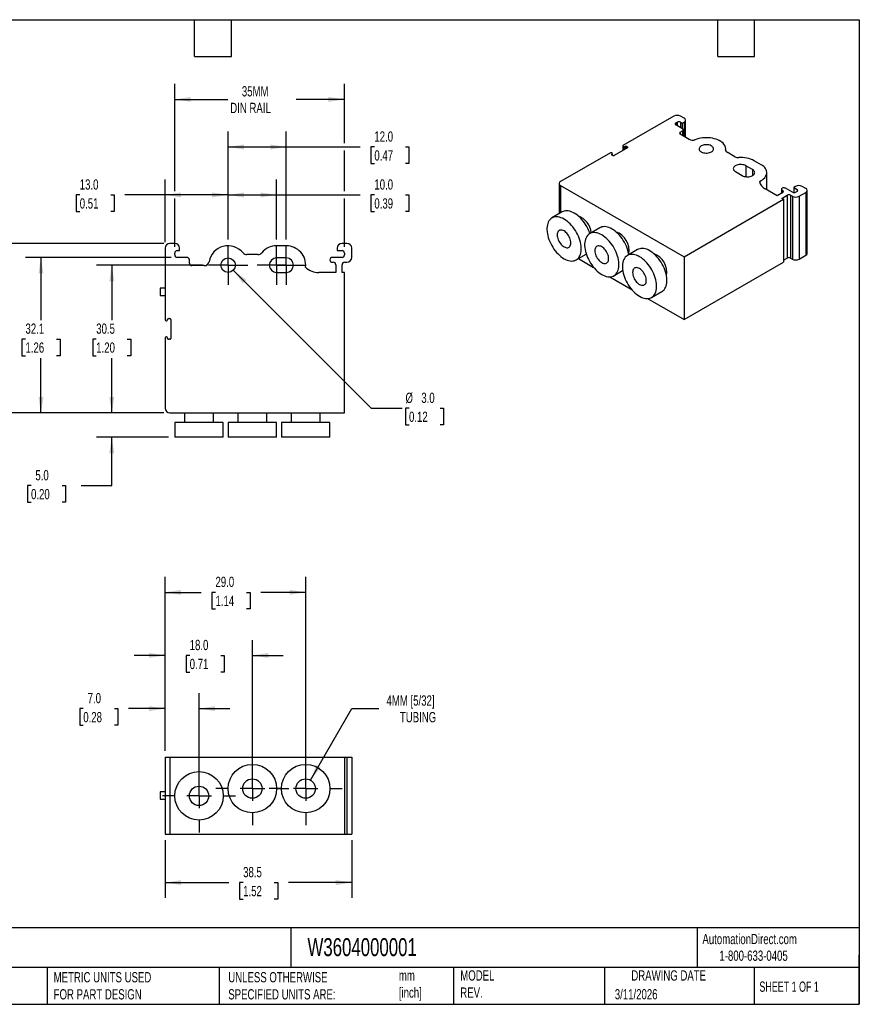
# Model space of a CAD drawing. Header units: millimetres. Extents: x 6 to 273, y 6 to 210.
# Tile 2 of 2: x 100 to 273, y 6 to 210. Entities that reach past the tile are written whole.
import ezdxf

# ---------------------------------------------------------------- set-up
doc = ezdxf.new("R2010")
doc.units = ezdxf.units.MM
doc.linetypes.add('SLD-Center', pattern=[19.05, 15.24, -1.27, 1.27, -1.27])
doc.linetypes.add('SLD-Solid', pattern=[0])
doc.layers.add('CENTER', color=40, linetype='SLD-Center')
doc.layers.add('DIMENSIONS', color=140, linetype='SLD-Solid', lineweight=25)
doc.layers.add('TEXT', color=140, linetype='SLD-Solid', lineweight=25)
doc.styles.add('SLDTEXTSTYLE0', font='TXT', dxfattribs={"width": 0.7})
doc.styles.add('SLDTEXTSTYLE1', font='TXT', dxfattribs={"width": 0.65})
doc.dimstyles.new('SLDDIMSTYLE0', dxfattribs={"dimtxt": 2.158008, "dimasz": 3.302, "dimexe": 0, "dimexo": 0.0625, "dimgap": 0.539502, "dimtad": 0, "dimtih": 1, "dimtoh": 1, "dimdec": 1, "dimrnd": 1e-09, "dimzin": 4, "dimdsep": 46, "dimtxsty": 'SLDTEXTSTYLE0', "dimsah": 1, "dimcen": 0.09, "dimadec": 0, "dimazin": 1, "dimtfac": 1, "dimtdec": 1, "dimtmove": 0, "dimatfit": 0, "dimfxl": 0, "dimfrac": 2, "dimtolj": 1, "dimtzin": 12, "dimarcsym": 0})
doc.dimstyles.new('SLDDIMSTYLE1', dxfattribs={"dimtxt": 2.158008, "dimasz": 3.302, "dimexe": 0, "dimexo": 0.0625, "dimgap": 0.539502, "dimtad": 0, "dimtih": 1, "dimtoh": 1, "dimdec": 1, "dimrnd": 1e-09, "dimzin": 4, "dimdsep": 46, "dimtxsty": 'SLDTEXTSTYLE0', "dimsah": 1, "dimcen": 0.09, "dimadec": 0, "dimazin": 1, "dimtfac": 1, "dimtdec": 1, "dimtofl": 0, "dimtmove": 0, "dimatfit": 3, "dimfxl": 0, "dimfrac": 2, "dimtolj": 1, "dimtzin": 12, "dimarcsym": 0})
doc.dimstyles.new('SLDDIMSTYLE2', dxfattribs={"dimtxt": 2.158008, "dimasz": 3.302, "dimexe": 0, "dimexo": 0.0625, "dimgap": 0.539502, "dimtad": 0, "dimtih": 1, "dimtoh": 1, "dimdec": 1, "dimrnd": 1e-09, "dimzin": 12, "dimdsep": 46, "dimtxsty": 'SLDTEXTSTYLE0', "dimsah": 1, "dimcen": 0, "dimadec": 0, "dimazin": 3, "dimtfac": 1, "dimtdec": 1, "dimtofl": 0, "dimtmove": 0, "dimatfit": 3, "dimfxl": 0, "dimfrac": 2, "dimtolj": 1, "dimtzin": 12, "dimarcsym": 0})
doc.dimstyles.new('SLDDIMSTYLE3', dxfattribs={"dimtxt": 2.158008, "dimasz": 3.302, "dimexe": 0, "dimexo": 0.0625, "dimgap": 0.539502, "dimtad": 0, "dimtih": 1, "dimtoh": 1, "dimdec": 1, "dimrnd": 1e-09, "dimzin": 12, "dimdsep": 46, "dimtxsty": 'SLDTEXTSTYLE0', "dimsah": 1, "dimcen": 0.09, "dimadec": 0, "dimazin": 3, "dimtfac": 1, "dimtdec": 1, "dimtofl": 0, "dimtmove": 0, "dimatfit": 3, "dimfxl": 0, "dimfrac": 2, "dimtolj": 1, "dimtzin": 12, "dimarcsym": 0})
doc.dimstyles.new('SLDDIMSTYLE4', dxfattribs={"dimtxt": 2.158008, "dimasz": 3.302, "dimexe": 0, "dimexo": 0.0625, "dimgap": 0.539502, "dimtad": 0, "dimtih": 1, "dimtoh": 1, "dimdec": 1, "dimrnd": 1e-09, "dimzin": 4, "dimdsep": 46, "dimtxsty": 'SLDTEXTSTYLE0', "dimsah": 1, "dimcen": 0, "dimadec": 0, "dimazin": 1, "dimtfac": 1, "dimtdec": 1, "dimtofl": 0, "dimtmove": 0, "dimatfit": 3, "dimfxl": 0, "dimfrac": 2, "dimtolj": 1, "dimtzin": 12, "dimarcsym": 0})

# ---------------------------------------------------------------- blocks, each defined once
blk = doc.blocks.new('_D')
at = {"layer": 'DIMENSIONS'}
for p, q in [((129.84, 58.64), (129.84, 70.55)), ((136.84, 50.64), (136.84, 70.55)), ((112.96, 67.37), (112.23, 67.37)), ((112.23, 67.37), (112.23, 63.94)), ((119.37, 67.37), (120.09, 67.37)), ((120.09, 67.37), (120.09, 63.94)), ((129.84, 67.37), (122.29, 67.37)), ((136.84, 67.37), (143.19, 67.37)), ((112.23, 63.94), (112.96, 63.94)), ((120.09, 63.94), (119.37, 63.94))]:
    blk.add_line(p, q, dxfattribs=at)
for points in [[(129.84, 67.37), (126.54, 67.88), (126.54, 66.87)], [(136.84, 67.37), (140.14, 66.87), (140.14, 67.88)]]:
    blk.add_solid(points, dxfattribs=at)
at = {"layer": 'DIMENSIONS', "char_height": 2.117, "attachment_point": 1, "style": 'SLDTEXTSTYLE0'}
for s, insert in [('7.0', (113.86, 70.59)), ('0.28', (112.96, 66.67))]:
    blk.add_mtext(s, dxfattribs=dict(at, insert=insert))
blk = doc.blocks.new('_D_1')
at = {"layer": 'DIMENSIONS'}
for p, q in [((129.84, 58.64), (129.84, 81.53)), ((147.84, 52.14), (147.84, 81.53)), ((129.84, 78.35), (123.49, 78.35)), ((134.91, 78.35), (134.19, 78.35)), ((134.19, 78.35), (134.19, 74.92)), ((141.32, 78.35), (142.05, 78.35)), ((142.05, 78.35), (142.05, 74.92)), ((147.84, 78.35), (154.19, 78.35)), ((134.19, 74.92), (134.91, 74.92)), ((142.05, 74.92), (141.32, 74.92))]:
    blk.add_line(p, q, dxfattribs=at)
for points in [[(129.84, 78.35), (126.54, 78.86), (126.54, 77.84)], [(147.84, 78.35), (151.14, 77.84), (151.14, 78.86)]]:
    blk.add_solid(points, dxfattribs=at)
at = {"layer": 'DIMENSIONS', "char_height": 2.117, "attachment_point": 1, "style": 'SLDTEXTSTYLE0'}
for s, insert in [('18.0', (134.91, 81.56)), ('0.71', (134.91, 77.65))]:
    blk.add_mtext(s, dxfattribs=dict(at, insert=insert))
blk = doc.blocks.new('_D_2')
at = {"layer": 'DIMENSIONS'}
for p, q in [((129.84, 58.64), (129.84, 94.55)), ((158.84, 52.14), (158.84, 94.55)), ((129.84, 91.37), (137.3, 91.37)), ((140.23, 91.37), (139.5, 91.37)), ((139.5, 91.37), (139.5, 87.94)), ((146.64, 91.37), (147.36, 91.37)), ((147.36, 91.37), (147.36, 87.94)), ((158.84, 91.37), (149.56, 91.37)), ((139.5, 87.94), (140.23, 87.94)), ((147.36, 87.94), (146.64, 87.94))]:
    blk.add_line(p, q, dxfattribs=at)
for points in [[(129.84, 91.37), (133.14, 90.87), (133.14, 91.88)], [(158.84, 91.37), (155.54, 91.88), (155.54, 90.87)]]:
    blk.add_solid(points, dxfattribs=at)
at = {"layer": 'DIMENSIONS', "char_height": 2.117, "attachment_point": 1, "style": 'SLDTEXTSTYLE0'}
for s, insert in [('29.0', (140.23, 94.59)), ('1.14', (140.23, 90.67))]:
    blk.add_mtext(s, dxfattribs=dict(at, insert=insert))
blk = doc.blocks.new('_D_3')
at = {"layer": 'DIMENSIONS'}
for p, q in [((159.84, 52.61), (168.36, 67.37)), ((168.36, 67.37), (173.92, 67.37))]:
    blk.add_line(p, q, dxfattribs=at)
blk.add_solid([(159.84, 52.61), (161.93, 55.21), (161.05, 55.72)], dxfattribs=at)
at = {"layer": 'DIMENSIONS', "char_height": 2.117, "attachment_point": 1, "style": 'SLDTEXTSTYLE0'}
for s, insert in [('4MM [5/32]', (175.51, 70.1)), ('TUBING', (178.28, 66.67))]:
    blk.add_mtext(s, dxfattribs=dict(at, insert=insert))
blk = doc.blocks.new('_D_4')
at = {"layer": 'DIMENSIONS'}
for p, q in [((129.84, 40.2), (129.84, 28.3)), ((168.34, 40.2), (168.34, 28.3)), ((129.84, 31.47), (143.02, 31.47)), ((145.94, 31.47), (145.22, 31.47)), ((145.22, 31.47), (145.22, 28.04)), ((152.35, 31.47), (153.08, 31.47)), ((153.08, 31.47), (153.08, 28.04)), ((168.34, 31.47), (155.28, 31.47)), ((145.22, 28.04), (145.94, 28.04)), ((153.08, 28.04), (152.35, 28.04))]:
    blk.add_line(p, q, dxfattribs=at)
for points in [[(129.84, 31.47), (133.14, 30.97), (133.14, 31.98)], [(168.34, 31.47), (165.04, 31.98), (165.04, 30.97)]]:
    blk.add_solid(points, dxfattribs=at)
at = {"layer": 'DIMENSIONS', "char_height": 2.117, "attachment_point": 1, "style": 'SLDTEXTSTYLE0'}
for s, insert in [('38.5', (145.94, 34.69)), ('1.52', (145.94, 30.77))]:
    blk.add_mtext(s, dxfattribs=dict(at, insert=insert))
blk = doc.blocks.new('SW_CENTERMARKSYMBOL_0')
at = {"layer": 'CENTER', "color": 0}
for p, q in [((0, 5.08), (0, 7.54)), ((0, 0), (0, 2.54)), ((-5.08, 0), (-7.54, 0)), ((0, 0), (-2.54, 0)), ((0, 0), (0, -2.54)), ((0, 0), (2.54, 0)), ((5.08, 0), (7.54, 0)), ((0, -5.08), (0, -7.54))]:
    blk.add_line(p, q, dxfattribs=at)
blk = doc.blocks.new('SW_CENTERMARKSYMBOL_1')
at = {"layer": 'CENTER', "color": 0}
for p, q in [((0, 5.08), (0, 7.54)), ((0, 0), (0, 2.54)), ((-5.08, 0), (-7.54, 0)), ((0, 0), (-2.54, 0)), ((0, 0), (0, -2.54)), ((0, 0), (2.54, 0)), ((5.08, 0), (7.54, 0)), ((0, -5.08), (0, -7.54))]:
    blk.add_line(p, q, dxfattribs=at)
blk = doc.blocks.new('SW_CENTERMARKSYMBOL_2')
at = {"layer": 'CENTER', "color": 0}
for p, q in [((0, 5.08), (0, 7.54)), ((0, 0), (0, 2.54)), ((-5.08, 0), (-7.54, 0)), ((0, 0), (-2.54, 0)), ((0, 0), (0, -2.54)), ((0, 0), (2.54, 0)), ((5.08, 0), (7.54, 0)), ((0, -5.08), (0, -7.54))]:
    blk.add_line(p, q, dxfattribs=at)
blk = doc.blocks.new('_D_5')
at = {"layer": 'DIMENSIONS'}
for p, q in [((129.84, 163.66), (129.84, 176.56)), ((142.84, 164.2), (142.84, 176.56)), ((112.23, 173.39), (111.5, 173.39)), ((111.5, 173.39), (111.5, 169.96)), ((118.64, 173.39), (119.36, 173.39)), ((119.36, 173.39), (119.36, 169.96)), ((129.84, 173.39), (121.56, 173.39)), ((142.84, 173.39), (129.84, 173.39)), ((111.5, 169.96), (112.23, 169.96)), ((119.36, 169.96), (118.64, 169.96))]:
    blk.add_line(p, q, dxfattribs=at)
for points in [[(129.84, 173.39), (133.14, 172.88), (133.14, 173.89)], [(142.84, 173.39), (139.54, 173.89), (139.54, 172.88)]]:
    blk.add_solid(points, dxfattribs=at)
at = {"layer": 'DIMENSIONS', "char_height": 2.117, "attachment_point": 1, "style": 'SLDTEXTSTYLE0'}
for s, insert in [('13.0', (112.23, 176.6)), ('0.51', (112.23, 172.69))]:
    blk.add_mtext(s, dxfattribs=dict(at, insert=insert))
blk = doc.blocks.new('_D_6')
at = {"layer": 'DIMENSIONS'}
for p, q in [((142.84, 164.2), (142.84, 176.56)), ((152.84, 164.2), (152.84, 176.56)), ((142.84, 173.39), (152.84, 173.39)), ((152.84, 173.39), (170.08, 173.39)), ((173.01, 173.39), (172.28, 173.39)), ((172.28, 173.39), (172.28, 169.96)), ((179.42, 173.39), (180.15, 173.39)), ((180.15, 173.39), (180.15, 169.96)), ((172.28, 169.96), (173.01, 169.96)), ((180.15, 169.96), (179.42, 169.96))]:
    blk.add_line(p, q, dxfattribs=at)
for points in [[(142.84, 173.39), (146.14, 172.88), (146.14, 173.89)], [(152.84, 173.39), (149.54, 173.89), (149.54, 172.88)]]:
    blk.add_solid(points, dxfattribs=at)
at = {"layer": 'DIMENSIONS', "char_height": 2.117, "attachment_point": 1, "style": 'SLDTEXTSTYLE0'}
for s, insert in [('10.0', (173.01, 176.6)), ('0.39', (173.01, 172.69))]:
    blk.add_mtext(s, dxfattribs=dict(at, insert=insert))
blk = doc.blocks.new('_D_7')
at = {"layer": 'DIMENSIONS'}
for p, q in [((142.84, 164.2), (142.84, 186.47)), ((154.84, 164.2), (154.84, 186.47)), ((142.84, 183.29), (154.84, 183.29)), ((154.84, 183.29), (170.08, 183.29)), ((173.01, 183.29), (172.28, 183.29)), ((172.28, 183.29), (172.28, 179.86)), ((179.42, 183.29), (180.15, 183.29)), ((180.15, 183.29), (180.15, 179.86)), ((172.28, 179.86), (173.01, 179.86)), ((180.15, 179.86), (179.42, 179.86))]:
    blk.add_line(p, q, dxfattribs=at)
for points in [[(142.84, 183.29), (146.14, 182.78), (146.14, 183.8)], [(154.84, 183.29), (151.54, 183.8), (151.54, 182.78)]]:
    blk.add_solid(points, dxfattribs=at)
at = {"layer": 'DIMENSIONS', "char_height": 2.117, "attachment_point": 1, "style": 'SLDTEXTSTYLE0'}
for s, insert in [('12.0', (173.01, 186.5)), ('0.47', (173.01, 182.59))]:
    blk.add_mtext(s, dxfattribs=dict(at, insert=insert))
blk = doc.blocks.new('_D_8')
at = {"layer": 'DIMENSIONS'}
for p, q in [((131.84, 174.15), (131.84, 196.28)), ((166.84, 184.05), (166.84, 196.28)), ((131.84, 193.1), (142.8, 193.1)), ((166.84, 193.1), (156.89, 193.1)), ((166.84, 174.15), (166.84, 182.53)), ((131.84, 162.66), (131.84, 172.62)), ((166.84, 162.66), (166.84, 172.62))]:
    blk.add_line(p, q, dxfattribs=at)
for points in [[(131.84, 193.1), (135.14, 192.59), (135.14, 193.61)], [(166.84, 193.1), (163.54, 193.61), (163.54, 192.59)]]:
    blk.add_solid(points, dxfattribs=at)
at = {"layer": 'DIMENSIONS', "char_height": 2.117, "attachment_point": 1, "style": 'SLDTEXTSTYLE0'}
for s, insert in [('35MM', (145.67, 195.83)), ('DIN RAIL', (143.28, 192.4))]:
    blk.add_mtext(s, dxfattribs=dict(at, insert=insert))
blk = doc.blocks.new('_D_9')
at = {"layer": 'DIMENSIONS'}
for p, q in [((137.53, 158.89), (115.66, 158.89)), ((118.84, 158.89), (118.84, 147.55)), ((115.63, 143.64), (114.91, 143.64)), ((114.91, 143.64), (114.91, 140.21)), ((122.04, 143.64), (122.77, 143.64)), ((122.77, 143.64), (122.77, 140.21)), ((114.91, 140.21), (115.63, 140.21)), ((118.84, 128.39), (118.84, 139.72)), ((122.77, 140.21), (122.04, 140.21)), ((129.57, 128.39), (115.66, 128.39))]:
    blk.add_line(p, q, dxfattribs=at)
for points in [[(118.84, 158.89), (118.33, 155.58), (119.35, 155.58)], [(118.84, 128.39), (119.35, 131.69), (118.33, 131.69)]]:
    blk.add_solid(points, dxfattribs=at)
at = {"layer": 'DIMENSIONS', "char_height": 2.117, "attachment_point": 1, "style": 'SLDTEXTSTYLE0'}
for s, insert in [('30.5', (115.63, 146.85)), ('1.20', (115.63, 142.94))]:
    blk.add_mtext(s, dxfattribs=dict(at, insert=insert))
blk = doc.blocks.new('_D_10')
at = {"layer": 'DIMENSIONS'}
for p, q in [((131.07, 160.49), (101.06, 160.49)), ((104.23, 160.49), (104.23, 147.55)), ((101.03, 143.64), (100.3, 143.64)), ((100.3, 143.64), (100.3, 140.21)), ((107.44, 143.64), (108.16, 143.64)), ((108.16, 143.64), (108.16, 140.21)), ((100.3, 140.21), (101.03, 140.21)), ((104.23, 128.39), (104.23, 139.72)), ((108.16, 140.21), (107.44, 140.21)), ((129.57, 128.39), (101.06, 128.39))]:
    blk.add_line(p, q, dxfattribs=at)
for points in [[(104.23, 160.49), (103.72, 157.18), (104.74, 157.18)], [(104.23, 128.39), (104.74, 131.69), (103.72, 131.69)]]:
    blk.add_solid(points, dxfattribs=at)
at = {"layer": 'DIMENSIONS', "char_height": 2.117, "attachment_point": 1, "style": 'SLDTEXTSTYLE0'}
for s, insert in [('32.1', (101.03, 146.85)), ('1.26', (101.03, 142.94))]:
    blk.add_mtext(s, dxfattribs=dict(at, insert=insert))
blk = doc.blocks.new('_D_11')
at = {"layer": 'DIMENSIONS'}
for p, q in [((129.57, 163.39), (84.03, 163.39)), ((87.2, 163.39), (87.2, 150.45)), ((84, 146.54), (83.27, 146.54)), ((83.27, 146.54), (83.27, 143.11)), ((90.41, 146.54), (91.14, 146.54)), ((91.14, 146.54), (91.14, 143.11)), ((83.27, 143.11), (84, 143.11)), ((87.2, 128.39), (87.2, 142.63)), ((91.14, 143.11), (90.41, 143.11)), ((129.57, 128.39), (84.03, 128.39))]:
    blk.add_line(p, q, dxfattribs=at)
for points in [[(87.2, 163.39), (86.7, 160.08), (87.71, 160.08)], [(87.2, 128.39), (87.71, 131.69), (86.7, 131.69)]]:
    blk.add_solid(points, dxfattribs=at)
at = {"layer": 'DIMENSIONS', "char_height": 2.117, "attachment_point": 1, "style": 'SLDTEXTSTYLE0'}
for s, insert in [('35.0', (84, 149.75)), ('1.38', (84, 145.84))]:
    blk.add_mtext(s, dxfattribs=dict(at, insert=insert))
blk = doc.blocks.new('_D_12')
at = {"layer": 'DIMENSIONS'}
for p, q in [((118.84, 128.39), (118.84, 134.74)), ((129.57, 128.39), (115.66, 128.39)), ((130.57, 123.39), (115.66, 123.39)), ((118.84, 113.39), (118.84, 123.39)), ((102.18, 113.39), (101.46, 113.39)), ((101.46, 113.39), (101.46, 109.96)), ((108.6, 113.39), (109.32, 113.39)), ((109.32, 113.39), (109.32, 109.96)), ((112.49, 113.39), (118.84, 113.39)), ((101.46, 109.96), (102.18, 109.96)), ((109.32, 109.96), (108.6, 109.96))]:
    blk.add_line(p, q, dxfattribs=at)
for points in [[(118.84, 128.39), (119.35, 131.69), (118.33, 131.69)], [(118.84, 123.39), (118.33, 120.08), (119.35, 120.08)]]:
    blk.add_solid(points, dxfattribs=at)
at = {"layer": 'DIMENSIONS', "char_height": 2.117, "attachment_point": 1, "style": 'SLDTEXTSTYLE0'}
for s, insert in [('5.0', (103.08, 116.6)), ('0.20', (102.18, 112.69))]:
    blk.add_mtext(s, dxfattribs=dict(at, insert=insert))
blk = doc.blocks.new('_D_13')
at = {"layer": 'DIMENSIONS'}
for p, q in [((143.9, 157.83), (172.36, 129.36)), ((172.36, 129.36), (178.71, 129.36)), ((180.16, 129.36), (179.44, 129.36)), ((179.44, 129.36), (179.44, 125.93)), ((186.58, 129.36), (187.3, 129.36)), ((187.3, 129.36), (187.3, 125.93)), ((179.44, 125.93), (180.16, 125.93)), ((187.3, 125.93), (186.58, 125.93))]:
    blk.add_line(p, q, dxfattribs=at)
blk.add_solid([(143.9, 157.83), (145.87, 155.13), (146.59, 155.85)], dxfattribs=at)
at = {"layer": 'DIMENSIONS', "char_height": 2.117, "attachment_point": 1, "style": 'SLDTEXTSTYLE0'}
for s, insert in [('%%c', (179.43, 132.57)), ('3.0', (182.69, 132.57)), ('0.12', (180.16, 128.66))]:
    blk.add_mtext(s, dxfattribs=dict(at, insert=insert))
blk = doc.blocks.new('SW_CENTERMARKSYMBOL_3')
at = {"layer": 'CENTER', "color": 0}
for p, q in [((0, 2.54), (0, 4.04)), ((0, 0), (0, 2.54)), ((-2.54, 0), (-4.04, 0)), ((0, 0), (-2.54, 0)), ((0, 0), (0, -2.54)), ((0, 0), (2.54, 0)), ((2.54, 0), (4.04, 0)), ((0, -2.54), (0, -4.04))]:
    blk.add_line(p, q, dxfattribs=at)
blk = doc.blocks.new('SW_CENTERMARKSYMBOL_4')
at = {"layer": 'CENTER', "color": 0}
for p, q in [((0, 2.54), (0, 4.04)), ((0, 0), (0, 2.54)), ((-2.54, 0), (-4.04, 0)), ((0, 0), (-2.54, 0)), ((0, 0), (0, -2.54)), ((0, 0), (2.54, 0)), ((2.54, 0), (4.04, 0)), ((0, -2.54), (0, -4.04))]:
    blk.add_line(p, q, dxfattribs=at)
blk = doc.blocks.new('SW_CENTERMARKSYMBOL_5')
at = {"layer": 'CENTER', "color": 0}
for p, q in [((0, 2.54), (0, 4.04)), ((0, 0), (0, 2.54)), ((-2.54, 0), (-4.04, 0)), ((0, 0), (-2.54, 0)), ((0, 0), (0, -2.54)), ((0, 0), (2.54, 0)), ((2.54, 0), (4.04, 0)), ((0, -2.54), (0, -4.04))]:
    blk.add_line(p, q, dxfattribs=at)

msp = doc.modelspace()

# ---------------------------------------------------------------- linework, layer by layer
for p, q in [((234.77, 189.62), (224.3, 183.58)), ((236.89, 189.21), (236.18, 189.62)), ((235.19, 188.23), (235.48, 188.4)), ((235.19, 188.23), (235.19, 187.83)), ((236.61, 187.01), (235.19, 187.83)), ((235.48, 188.4), (235.48, 187.66)), ((236.18, 188.4), (236.54, 188.19)), ((236.18, 188.4), (236.18, 187.25)), ((236.54, 188.19), (236.89, 188.4)), ((236.54, 188.19), (236.54, 187.05)), ((236.89, 188.4), (236.89, 185.46)), ((237.18, 185.29), (237.18, 188.81)), ((236.11, 186.32), (236.61, 186.6)), ((236.11, 186.32), (236.11, 185.91)), ((237.94, 184.85), (236.11, 185.91)), ((236.61, 186.6), (236.61, 185.62)), ((236.75, 185.54), (236.75, 186.81)), ((225.22, 183.13), (222.47, 181.54)), ((224.25, 183.5), (224.25, 182.57)), ((224.3, 183.42), (224.38, 183.38)), ((224.3, 183.42), (224.3, 182.6)), ((224.38, 183.38), (224.38, 182.64)), ((224.66, 183.38), (224.73, 183.42)), ((224.66, 183.38), (224.66, 182.8)), ((224.73, 183.42), (224.73, 182.85)), ((225.01, 183.42), (225.22, 183.29)), ((225.01, 183.42), (225.01, 183.01)), ((225.22, 183.29), (225.22, 183.13)), ((245.49, 182.51), (245.49, 182.89)), ((221.69, 182.07), (211.44, 176.15)), ((222.04, 182.03), (221.97, 182.07)), ((221.97, 181.82), (222.04, 181.87)), ((221.97, 181.82), (221.97, 181.66)), ((222.18, 181.54), (221.97, 181.66)), ((222.04, 181.87), (222.04, 181.62)), ((222.1, 181.59), (222.1, 181.95)), ((245.47, 182.68), (245.47, 182.57)), ((247.4, 181.27), (245.76, 182.22)), ((251.03, 178.6), (249.62, 179.42)), ((249.62, 179.42), (249.62, 177.15)), ((252.8, 179.62), (251.39, 180.44)), ((247.5, 178.19), (248.91, 177.38)), ((251.03, 178.6), (251.03, 177.38)), ((253.97, 174.45), (253.97, 177.99)), ((211.14, 175.74), (211.14, 169.51)), ((211.44, 175.33), (236.89, 160.64)), ((211.44, 175.33), (211.44, 169.68)), ((259.24, 173.95), (257.82, 174.76)), ((259.87, 175.13), (259.52, 174.93)), ((259.52, 174.93), (260.23, 174.52)), ((259.52, 174.93), (259.52, 173.86)), ((261.99, 174.72), (261.29, 175.13)), ((256.12, 173.21), (253.65, 174.64)), ((257.26, 173.86), (256.12, 173.21)), ((256.97, 174.56), (256.97, 173.7)), ((257.04, 172.68), (258.18, 173.33)), ((257.11, 174.35), (257.26, 174.27)), ((257.11, 174.35), (257.11, 173.78)), ((257.26, 174.27), (257.26, 173.86)), ((258.18, 173.33), (258.18, 160.35)), ((258.88, 173.33), (259.24, 173.13)), ((258.88, 173.33), (258.88, 160.35)), ((259.24, 173.13), (259.24, 160.15)), ((260.23, 174.11), (259.94, 173.95)), ((260.23, 174.52), (260.23, 174.11)), ((260.65, 173.13), (261.99, 173.91)), ((260.65, 173.13), (260.65, 160.15)), ((261.99, 173.91), (261.99, 160.92)), ((262.29, 161.33), (262.29, 174.31)), ((236.89, 160.64), (257.4, 172.48)), ((257.4, 172.48), (257.04, 172.68)), ((257.4, 172.48), (257.4, 159.49)), ((211.76, 169.87), (209.64, 168.64)), ((219.54, 166.6), (217.42, 165.38)), ((131.84, 163.39), (130.84, 163.39)), ((154.84, 162.89), (152.84, 162.89)), ((167.34, 163.39), (166.34, 163.39)), ((129.84, 162.39), (129.84, 147.59)), ((131.84, 160.99), (131.84, 161.39)), ((132.34, 161.89), (132.84, 161.89)), ((132.84, 161.89), (132.84, 162.39)), ((149, 161.09), (146.68, 161.09)), ((165.34, 162.39), (165.34, 161.89)), ((165.34, 161.89), (166.34, 161.89)), ((166.84, 161.39), (166.84, 160.99)), ((168.34, 160.49), (168.34, 162.39)), ((214.64, 159.98), (216.71, 161.18)), ((227.32, 162.11), (225.2, 160.89)), ((236.89, 160.64), (236.89, 147.66)), ((260.65, 160.15), (261.99, 160.92)), ((134.34, 160.49), (132.34, 160.49)), ((134.84, 159.29), (134.84, 159.99)), ((137.92, 158.79), (135.34, 158.79)), ((154.84, 160.39), (152.84, 160.39)), ((166.34, 160.49), (164.34, 160.49)), ((164.34, 159.49), (164.54, 159.49)), ((165.04, 158.99), (165.04, 157.39)), ((166.34, 157.39), (166.34, 158.99)), ((166.84, 159.49), (167.34, 159.49)), ((215.09, 160.24), (218.24, 158.42)), ((236.89, 147.66), (257.4, 159.49)), ((257.4, 159.9), (258.18, 160.35)), ((258.88, 160.35), (259.24, 160.15)), ((152.84, 157.39), (154.84, 157.39)), ((165.04, 157.39), (161.54, 157.39)), ((166.84, 157.39), (166.34, 157.39)), ((166.84, 128.39), (166.84, 157.39)), ((221.6, 156.48), (226.02, 153.93)), ((222.42, 156.72), (224.23, 157.76)), ((129.84, 154.14), (128.84, 154.14)), ((128.84, 154.14), (128.84, 152.64)), ((128.84, 152.64), (129.84, 152.64)), ((230.2, 152.23), (232.32, 153.45)), ((229.38, 151.99), (236.89, 147.66)), ((130.04, 147.39), (130.14, 147.39)), ((130.34, 147.59), (130.34, 147.69)), ((130.54, 147.89), (130.84, 147.89)), ((131.04, 147.69), (131.04, 143.79)), ((129.84, 143.89), (129.84, 129.39)), ((130.14, 144.09), (130.04, 144.09)), ((130.34, 143.79), (130.34, 143.89)), ((130.84, 143.59), (130.54, 143.59)), ((130.84, 128.39), (166.84, 128.39)), ((133.84, 128.39), (133.84, 126.39)), ((139.84, 126.39), (139.84, 128.39)), ((144.84, 128.39), (144.84, 126.39)), ((150.84, 126.39), (150.84, 128.39)), ((155.84, 128.39), (155.84, 126.39)), ((161.84, 126.39), (161.84, 128.39)), ((131.84, 126.39), (131.84, 123.39)), ((141.84, 126.39), (131.84, 126.39)), ((141.84, 123.39), (141.84, 126.39)), ((142.84, 126.39), (142.84, 123.39)), ((152.84, 126.39), (142.84, 126.39)), ((152.84, 123.39), (152.84, 126.39)), ((153.84, 126.39), (153.84, 123.39)), ((163.84, 126.39), (153.84, 126.39)), ((163.84, 123.39), (163.84, 126.39)), ((141.84, 123.39), (131.84, 123.39)), ((152.84, 123.39), (142.84, 123.39)), ((163.84, 123.39), (153.84, 123.39)), ((129.84, 57.37), (129.84, 41.47)), ((129.84, 57.37), (130.84, 57.37)), ((130.84, 57.37), (130.84, 41.47)), ((130.84, 57.37), (166.84, 57.37)), ((166.84, 57.37), (166.84, 41.47)), ((166.84, 57.37), (167.34, 57.37)), ((167.34, 57.37), (167.34, 41.47)), ((167.34, 57.37), (168.34, 57.37)), ((168.34, 57.37), (168.34, 41.47)), ((129.84, 50.17), (128.84, 50.17)), ((128.84, 50.17), (128.84, 48.67)), ((128.84, 48.67), (129.84, 48.67)), ((129.84, 41.47), (130.84, 41.47)), ((130.84, 41.47), (166.84, 41.47)), ((166.84, 41.47), (167.34, 41.47)), ((167.34, 41.47), (168.34, 41.47))]:
    msp.add_line(p, q)
at = {"flags": 128}
for points in [[(245.47, 182.68), (245.49, 182.91), (245.46, 183.15), (245.39, 183.39), (245.28, 183.62), (245.13, 183.84), (244.94, 184.05), (244.72, 184.25), (244.46, 184.43), (244.17, 184.6), (243.85, 184.75), (243.5, 184.88), (243.14, 184.99), (242.76, 185.08), (242.36, 185.14), (241.95, 185.18), (241.54, 185.2), (241.13, 185.19), (240.72, 185.15), (240.32, 185.1), (239.94, 185.01), (239.56, 184.91), (239.21, 184.79)], [(242.55, 182.27), (242.71, 182.38), (242.84, 182.51), (242.93, 182.64), (242.98, 182.78), (242.99, 182.92), (242.96, 183.06), (242.88, 183.2), (242.78, 183.33), (242.63, 183.45), (242.46, 183.55), (242.26, 183.63), (242.03, 183.69), (241.8, 183.73), (241.55, 183.75), (241.3, 183.75), (241.06, 183.72), (240.83, 183.66), (240.62, 183.59), (240.43, 183.5), (240.27, 183.39), (240.14, 183.27), (240.05, 183.13), (240, 182.99), (239.99, 182.85), (240.02, 182.71), (240.09, 182.57), (240.2, 182.44), (240.34, 182.33), (240.52, 182.23), (240.72, 182.14), (240.94, 182.08), (241.18, 182.04), (241.43, 182.02), (241.67, 182.03), (241.92, 182.06), (242.15, 182.11), (242.36, 182.18), (242.55, 182.27)], [(249.62, 179.42), (249.43, 179.51), (249.22, 179.58), (248.99, 179.63), (248.74, 179.66), (248.5, 179.67), (248.25, 179.65), (248.01, 179.61), (247.79, 179.55), (247.59, 179.47), (247.41, 179.36), (247.27, 179.25), (247.16, 179.12), (247.09, 178.98), (247.06, 178.84), (247.07, 178.7), (247.12, 178.56), (247.21, 178.42), (247.34, 178.3), (247.5, 178.19)], [(252.48, 176.19), (252.79, 176.35), (253.07, 176.53), (253.32, 176.73), (253.53, 176.93), (253.7, 177.16), (253.83, 177.39), (253.92, 177.62), (253.97, 177.86), (253.97, 178.11), (253.92, 178.35), (253.84, 178.58), (253.71, 178.81), (253.54, 179.04), (253.33, 179.24), (253.08, 179.44), (252.8, 179.62)], [(248.91, 177.38), (249.1, 177.28), (249.31, 177.21), (249.54, 177.16), (249.79, 177.13), (250.03, 177.12), (250.28, 177.14), (250.52, 177.18), (250.74, 177.24), (250.94, 177.33), (251.12, 177.43), (251.26, 177.54), (251.37, 177.67), (251.44, 177.81), (251.47, 177.95), (251.46, 178.09), (251.41, 178.23), (251.32, 178.37), (251.19, 178.49), (251.03, 178.6)], [(257.82, 174.76), (257.71, 174.81), (257.57, 174.84), (257.43, 174.85), (257.29, 174.83), (257.17, 174.79), (257.07, 174.73), (257, 174.66), (256.97, 174.58), (256.98, 174.5), (257.03, 174.42), (257.11, 174.35)], [(212.14, 160.23), (212.46, 160.06), (212.77, 159.93), (213.08, 159.83), (213.38, 159.77), (213.68, 159.75), (213.96, 159.76), (214.22, 159.81), (214.47, 159.89), (214.7, 160.02), (214.91, 160.17), (215.09, 160.36), (215.26, 160.58), (215.39, 160.83), (215.51, 161.11), (215.59, 161.41), (215.65, 161.74), (215.67, 162.09), (215.67, 162.46), (215.65, 162.84), (215.59, 163.23), (215.51, 163.63), (215.39, 164.04), (215.26, 164.45), (215.09, 164.86), (214.91, 165.26), (214.7, 165.66), (214.47, 166.04), (214.22, 166.42), (213.96, 166.77), (213.68, 167.1), (213.38, 167.42), (213.08, 167.7), (212.77, 167.96), (212.46, 168.2), (212.14, 168.39), (211.83, 168.56), (211.51, 168.69), (211.2, 168.79), (210.9, 168.85), (210.61, 168.88), (210.33, 168.86), (210.06, 168.81), (209.82, 168.73), (209.59, 168.61), (209.38, 168.45), (209.19, 168.26), (209.03, 168.04), (208.89, 167.79), (208.78, 167.51), (208.7, 167.21), (208.64, 166.88), (208.61, 166.53), (208.61, 166.17), (208.64, 165.79), (208.7, 165.39), (208.78, 164.99), (208.89, 164.58), (209.03, 164.17), (209.19, 163.77), (209.38, 163.36), (209.59, 162.97), (209.82, 162.58), (210.06, 162.21), (210.33, 161.85), (210.61, 161.52), (210.9, 161.21), (211.2, 160.92), (211.51, 160.66), (211.83, 160.43), (212.14, 160.23)], [(217.47, 165.41), (217.38, 165.67), (217.21, 166.08), (217.03, 166.49), (216.82, 166.88), (216.59, 167.27), (216.34, 167.64), (216.08, 167.99), (215.8, 168.33), (215.51, 168.64), (215.2, 168.93), (214.9, 169.19), (214.58, 169.42), (214.26, 169.62), (213.95, 169.79), (213.63, 169.92), (213.32, 170.02), (213.02, 170.08), (212.73, 170.1), (212.45, 170.09), (212.19, 170.04), (211.94, 169.95), (211.76, 169.87)], [(225.51, 161.07), (225.49, 161.19), (225.4, 161.59), (225.29, 162), (225.16, 162.41), (224.99, 162.82), (224.81, 163.22), (224.6, 163.62), (224.37, 164), (224.12, 164.37), (223.86, 164.73), (223.58, 165.06), (223.28, 165.38), (222.98, 165.66), (222.67, 165.92), (222.36, 166.15), (222.04, 166.35), (221.73, 166.52), (221.41, 166.65), (221.1, 166.75), (220.8, 166.81), (220.51, 166.84), (220.23, 166.82), (219.96, 166.77), (219.72, 166.69), (219.54, 166.6)], [(212.14, 162.68), (212.34, 162.58), (212.54, 162.52), (212.73, 162.49), (212.91, 162.5), (213.07, 162.54), (213.21, 162.63), (213.33, 162.74), (213.43, 162.89), (213.5, 163.07), (213.54, 163.27), (213.56, 163.5), (213.54, 163.74), (213.5, 163.99), (213.43, 164.25), (213.33, 164.51), (213.21, 164.76), (213.07, 165.01), (212.91, 165.24), (212.73, 165.46), (212.54, 165.65), (212.34, 165.81), (212.14, 165.95), (211.94, 166.04), (211.74, 166.11), (211.56, 166.14), (211.38, 166.13), (211.22, 166.08), (211.07, 166), (210.95, 165.88), (210.86, 165.73), (210.79, 165.56), (210.74, 165.35), (210.73, 165.13), (210.74, 164.89), (210.79, 164.64), (210.86, 164.38), (210.95, 164.12), (211.07, 163.86), (211.22, 163.61), (211.38, 163.38), (211.56, 163.17), (211.74, 162.98), (211.94, 162.81), (212.14, 162.68)], [(219.92, 156.96), (220.24, 156.8), (220.55, 156.66), (220.86, 156.57), (221.16, 156.51), (221.45, 156.48), (221.73, 156.49), (222, 156.54), (222.25, 156.63), (222.48, 156.75), (222.68, 156.91), (222.87, 157.09), (223.03, 157.31), (223.17, 157.57), (223.28, 157.84), (223.37, 158.15), (223.42, 158.48), (223.45, 158.82), (223.45, 159.19), (223.42, 159.57), (223.37, 159.97), (223.28, 160.37), (223.17, 160.77), (223.03, 161.18), (222.87, 161.59), (222.68, 162), (222.48, 162.39), (222.25, 162.78), (222, 163.15), (221.73, 163.5), (221.45, 163.84), (221.16, 164.15), (220.86, 164.44), (220.55, 164.7), (220.24, 164.93), (219.92, 165.13), (219.6, 165.3), (219.29, 165.43), (218.98, 165.53), (218.68, 165.59), (218.39, 165.61), (218.11, 165.6), (217.84, 165.55), (217.59, 165.46), (217.37, 165.34), (217.16, 165.19), (216.97, 165), (216.81, 164.78), (216.67, 164.53), (216.56, 164.25), (216.47, 163.94), (216.42, 163.62), (216.39, 163.27), (216.39, 162.9), (216.42, 162.52), (216.47, 162.13), (216.56, 161.73), (216.67, 161.32), (216.81, 160.91), (216.97, 160.5), (217.16, 160.1), (217.37, 159.7), (217.59, 159.31), (217.84, 158.94), (218.11, 158.59), (218.39, 158.25), (218.68, 157.94), (218.98, 157.65), (219.29, 157.39), (219.6, 157.16), (219.92, 156.96)], [(219.92, 159.41), (220.12, 159.31), (220.32, 159.25), (220.51, 159.22), (220.69, 159.23), (220.85, 159.28), (220.99, 159.36), (221.11, 159.48), (221.21, 159.63), (221.28, 159.8), (221.32, 160.01), (221.33, 160.23), (221.32, 160.47), (221.28, 160.72), (221.21, 160.98), (221.11, 161.24), (220.99, 161.5), (220.85, 161.75), (220.69, 161.98), (220.51, 162.19), (220.32, 162.38), (220.12, 162.55), (219.92, 162.68), (219.72, 162.78), (219.52, 162.84), (219.33, 162.87), (219.16, 162.86), (218.99, 162.82), (218.85, 162.73), (218.73, 162.62), (218.63, 162.47), (218.56, 162.29), (218.52, 162.09), (218.51, 161.86), (218.52, 161.62), (218.56, 161.37), (218.63, 161.11), (218.73, 160.85), (218.85, 160.59), (218.99, 160.35), (219.16, 160.11), (219.33, 159.9), (219.52, 159.71), (219.72, 159.55), (219.92, 159.41)], [(227.7, 152.47), (228.02, 152.31), (228.33, 152.17), (228.64, 152.08), (228.94, 152.02), (229.23, 151.99), (229.51, 152), (229.78, 152.05), (230.03, 152.14), (230.25, 152.26), (230.46, 152.42), (230.65, 152.6), (230.81, 152.82), (230.95, 153.07), (231.06, 153.35), (231.15, 153.66), (231.2, 153.99), (231.23, 154.33), (231.23, 154.7), (231.2, 155.08), (231.15, 155.47), (231.06, 155.88), (230.95, 156.28), (230.81, 156.69), (230.65, 157.1), (230.46, 157.51), (230.25, 157.9), (230.03, 158.29), (229.78, 158.66), (229.51, 159.01), (229.23, 159.35), (228.94, 159.66), (228.64, 159.95), (228.33, 160.21), (228.02, 160.44), (227.7, 160.64), (227.38, 160.81), (227.07, 160.94), (226.76, 161.03), (226.46, 161.1), (226.16, 161.12), (225.89, 161.11), (225.62, 161.06), (225.37, 160.97), (225.14, 160.85), (224.93, 160.7), (224.75, 160.51), (224.59, 160.29), (224.45, 160.04), (224.34, 159.76), (224.25, 159.45), (224.2, 159.13), (224.17, 158.78), (224.17, 158.41), (224.2, 158.03), (224.25, 157.64), (224.34, 157.24), (224.45, 156.83), (224.59, 156.42), (224.75, 156.01), (224.93, 155.61), (225.14, 155.21), (225.37, 154.82), (225.62, 154.45), (225.89, 154.1), (226.16, 153.76), (226.46, 153.45), (226.76, 153.16), (227.07, 152.9), (227.38, 152.67), (227.7, 152.47)], [(232.32, 153.45), (232.38, 153.48), (232.58, 153.64), (232.77, 153.83), (232.93, 154.05), (233.07, 154.3), (233.18, 154.58), (233.27, 154.88), (233.32, 155.21), (233.35, 155.56), (233.35, 155.93), (233.32, 156.31), (233.27, 156.7), (233.18, 157.1), (233.07, 157.51), (232.93, 157.92), (232.77, 158.33), (232.58, 158.73), (232.38, 159.13), (232.15, 159.51), (231.9, 159.88), (231.63, 160.24), (231.35, 160.57), (231.06, 160.89), (230.76, 161.17), (230.45, 161.43), (230.14, 161.66), (229.82, 161.86), (229.5, 162.03), (229.19, 162.16), (228.88, 162.26), (228.58, 162.32), (228.29, 162.34), (228.01, 162.33), (227.74, 162.28), (227.49, 162.2), (227.32, 162.11)], [(227.7, 154.92), (227.9, 154.82), (228.1, 154.76), (228.29, 154.73), (228.46, 154.74), (228.62, 154.79), (228.77, 154.87), (228.89, 154.99), (228.99, 155.14), (229.06, 155.31), (229.1, 155.52), (229.11, 155.74), (229.1, 155.98), (229.06, 156.23), (228.99, 156.49), (228.89, 156.75), (228.77, 157.01), (228.62, 157.26), (228.46, 157.49), (228.29, 157.7), (228.1, 157.89), (227.9, 158.06), (227.7, 158.19), (227.5, 158.29), (227.3, 158.35), (227.11, 158.38), (226.93, 158.37), (226.77, 158.33), (226.63, 158.24), (226.51, 158.13), (226.41, 157.98), (226.34, 157.8), (226.3, 157.6), (226.28, 157.37), (226.3, 157.13), (226.34, 156.88), (226.41, 156.62), (226.51, 156.36), (226.63, 156.1), (226.77, 155.86), (226.93, 155.62), (227.11, 155.41), (227.3, 155.22), (227.5, 155.06), (227.7, 154.92)]]:
    msp.add_lwpolyline(points, dxfattribs=at)
for centre, radius in [((142.84, 158.89), 1.5), ((147.84, 50.87), 5), ((158.84, 50.87), 5), ((136.84, 49.37), 5), ((147.84, 50.87), 2), ((158.84, 50.87), 2), ((136.84, 49.37), 2)]:
    msp.add_circle(centre, radius)
for centre, radius, start, end in [((235.48, 188.26), 1.54, 62.6097, 117.3903), ((236.74, 188.81), 0.437, 290.7834, 69.2166), ((235.27, 188.03), 0.218, 110.7834, 249.2166), ((235.83, 187.71), 0.769, 62.6097, 117.3903), ((236.53, 186.81), 0.218, 290.7834, 69.2166), ((236.19, 186.11), 0.218, 110.7834, 249.2166), ((224.34, 183.5), 0.0873, 110.7834, 249.2166), ((224.52, 183.65), 0.307, 242.6097, 297.3903), ((224.87, 183.14), 0.307, 62.6097, 117.3903), ((225.19, 183.21), 0.0873, 290.7834, 69.2166), ((238.65, 186.25), 1.56, 242.9158, 291.0869), ((221.83, 181.8), 0.307, 62.6097, 117.3903), ((222, 181.74), 0.0873, 110.7834, 249.2166), ((222.01, 181.95), 0.0873, 290.7834, 69.2166), ((222.32, 181.81), 0.307, 242.6097, 297.3903), ((245.95, 182.65), 0.476, 177.2228, 246.9462), ((248.09, 182.58), 1.48, 242.2271, 274.1709), ((248.63, 175.2), 5.92, 62.2271, 94.1709), ((211.59, 175.74), 0.437, 110.7834, 249.2166), ((254.52, 176.51), 2.06, 188.992, 245.106), ((260.58, 173.77), 1.54, 62.6097, 117.3903), ((257.18, 174.07), 0.218, 290.7834, 69.2166), ((258.53, 172.65), 0.769, 62.6097, 117.3903), ((259.59, 174.63), 0.769, 242.6097, 297.3903), ((259.94, 174.49), 1.54, 242.6097, 297.3903), ((260.15, 174.31), 0.218, 290.7834, 69.2166), ((261.84, 174.31), 0.437, 290.7834, 69.2166), ((213.57, 165.1), 4.22, 6.4289, 69.3247), ((221.41, 161.91), 4.13, 350.1912, 69.8034), ((130.84, 162.39), 1, 90, 180), ((131.84, 162.39), 1, 0, 90), ((142.84, 158.89), 4, 39.7918, 169.6302), ((152.84, 158.89), 4, 90, 140.2082), ((154.84, 158.89), 4, 353.8301, 90), ((166.34, 162.39), 1, 90, 180), ((167.34, 162.39), 1, 0, 90), ((132.34, 161.39), 0.5, 90, 180), ((132.34, 160.99), 0.5, 180, 270), ((146.68, 162.09), 1, 219.7918, 270), ((149, 162.09), 1, 270, 320.2082), ((166.34, 161.39), 0.5, 0, 90), ((166.34, 160.99), 0.5, 270, 0), ((229.19, 157.42), 4.13, 350.1912, 69.8034), ((261.79, 161.38), 0.503, 294.3747, 354.3052), ((134.34, 159.99), 0.5, 0, 90), ((135.34, 159.29), 0.5, 180, 270), ((137.92, 159.79), 1, 270, 349.6302), ((152.84, 158.89), 1.5, 90, 270), ((154.84, 158.89), 1.5, 270, 90), ((164.34, 159.99), 0.5, 90, 270), ((164.54, 158.99), 0.5, 0, 90), ((166.84, 158.99), 0.5, 90, 180), ((167.34, 160.49), 1, 270, 0), ((258.53, 159.67), 0.769, 62.6097, 117.3903), ((259.94, 161.51), 1.54, 242.6097, 297.3903), ((161.54, 161.39), 4, 227.0944, 270), ((130.04, 147.59), 0.2, 180, 270), ((130.14, 147.59), 0.2, 270, 0), ((130.54, 147.69), 0.2, 90, 180), ((130.84, 147.69), 0.2, 0, 90), ((130.04, 143.89), 0.2, 90, 180), ((130.14, 143.89), 0.2, 0, 90), ((130.54, 143.79), 0.2, 180, 270), ((130.84, 143.79), 0.2, 270, 0), ((130.84, 129.39), 1, 180, 270)]:
    msp.add_arc(centre, radius, start, end)
at = {"layer": 'TEXT'}
for p, q in [((6.35, 209.55), (273.05, 209.55)), ((135.89, 201.93), (135.89, 209.55)), ((143.51, 201.93), (143.51, 209.55)), ((243.84, 201.93), (243.84, 209.55)), ((251.46, 201.93), (251.46, 209.55)), ((273.05, 209.55), (273.05, 6.35)), ((135.89, 201.93), (143.51, 201.93)), ((243.84, 201.93), (251.46, 201.93)), ((273.05, 22.13), (6.35, 22.13)), ((155.76, 22.13), (155.76, 13.97)), ((239.58, 22.13), (239.58, 13.97)), ((273.05, 6.35), (273.05, 16.51)), ((273.05, 13.97), (6.35, 13.97)), ((105.48, 13.97), (105.48, 6.35)), ((141, 13.97), (141, 6.35)), ((189.3, 13.97), (189.3, 6.35)), ((220.47, 13.97), (220.47, 6.35)), ((251.35, 13.97), (251.35, 6.35)), ((6.35, 6.35), (273.05, 6.35))]:
    msp.add_line(p, q, dxfattribs=at)

# ---------------------------------------------------------------- block references
at = {"layer": 'CENTER'}
for name, p in [('SW_CENTERMARKSYMBOL_3', (142.84, 158.89)), ('SW_CENTERMARKSYMBOL_4', (152.84, 158.89)), ('SW_CENTERMARKSYMBOL_5', (154.84, 158.89)), ('SW_CENTERMARKSYMBOL_0', (136.84, 49.37)), ('SW_CENTERMARKSYMBOL_2', (147.84, 50.87)), ('SW_CENTERMARKSYMBOL_1', (158.84, 50.87))]:
    msp.add_blockref(name, p, dxfattribs=at)

# ---------------------------------------------------------------- texts
at = {"layer": 'TEXT'}
for s, insert, char_height, attachment_point, style in [('AutomationDirect.com', (240.69, 20.88), 2.1167, 1, 'SLDTEXTSTYLE0'), ('METAL WORK OR LOGIC ELEMENT VALVE', (7.97, 20), 3.7042, 1, 'SLDTEXTSTYLE0'), ('W3604000001', (159.21, 20), 3.7042, 1, 'SLDTEXTSTYLE0'), ('1-800-633-0405', (244.19, 17.44), 2.1167, 1, 'SLDTEXTSTYLE0'), ('METRIC UNITS USED ^JFOR PART DESIGN', (106.85, 13), 2.1167, 1, 'SLDTEXTSTYLE0'), ('UNLESS OTHERWISE ^JSPECIFIED UNITS ARE:', (142.87, 13), 2.1167, 1, 'SLDTEXTSTYLE0'), ('mm^J[inch]', (178.06, 13.36), 2.117, 1, 'SLDTEXTSTYLE0'), ('MODEL ^JREV.', (190.73, 13.36), 2.1167, 1, 'SLDTEXTSTYLE0'), ('DRAWING DATE', (233.73, 13.36), 2.1167, 2, 'SLDTEXTSTYLE0'), ('SHEET 1 OF 1', (252.44, 11.05), 2.1167, 1, 'SLDTEXTSTYLE1'), ('3/11/2026', (222.61, 9.49), 2.117, 1, 'SLDTEXTSTYLE0')]:
    msp.add_mtext(s, dxfattribs=dict(at, insert=insert, char_height=char_height, attachment_point=attachment_point, style=style))

# ---------------------------------------------------------------- dimensions: what is measured, and where the dimension line sits
at = {"layer": 'DIMENSIONS'}
dim = msp.add_linear_dim(base=(166.84, 193.1), p1=(131.84, 161.39), p2=(166.84, 161.39), text='35MM\\PDIN RAIL', dimstyle='SLDDIMSTYLE3', dxfattribs=at)
dim.commit()
dim.dimension.update_dxf_attribs({"geometry": '_D_8', "text_midpoint": (149.85, 193.1), "dimtype": 160})
for base, p1, p2, dimstyle, picture, middle in [((154.84, 183.29), (142.84, 162.93), (154.84, 162.93), 'SLDDIMSTYLE1', '_D_7', (176.21, 183.29)), ((129.84, 173.39), (142.84, 162.93), (129.84, 162.39), 'SLDDIMSTYLE1', '_D_5', (115.43, 173.39)), ((152.84, 173.39), (142.84, 162.93), (152.84, 162.93), 'SLDDIMSTYLE1', '_D_6', (176.21, 173.39)), ((158.84, 91.37), (129.84, 57.37), (158.84, 50.87), 'SLDDIMSTYLE1', '_D_2', (143.43, 91.37)), ((147.84, 78.35), (129.84, 57.37), (147.84, 50.87), 'SLDDIMSTYLE0', '_D_1', (138.12, 78.35)), ((136.84, 67.37), (129.84, 57.37), (136.84, 49.37), 'SLDDIMSTYLE0', '_D', (116.16, 67.37))]:
    dim = msp.add_linear_dim(base=base, p1=p1, p2=p2, dimstyle=dimstyle, dxfattribs=at)
    dim.commit()
    dim.dimension.update_dxf_attribs({"geometry": picture, "text_midpoint": middle, "dimtype": 160})
for base, p1, p2, angle, dimstyle, picture, middle in [((87.2, 128.39), (130.84, 163.39), (130.84, 128.39), 90, 'SLDDIMSTYLE1', '_D_11', (87.2, 146.54)), ((104.23, 128.39), (132.34, 160.49), (130.84, 128.39), 90, 'SLDDIMSTYLE3', '_D_10', (104.23, 143.64)), ((118.84, 128.39), (138.8, 158.89), (130.84, 128.39), 90, 'SLDDIMSTYLE3', '_D_9', (118.84, 143.64)), ((118.84, 123.39), (130.84, 128.39), (131.84, 123.39), 90, 'SLDDIMSTYLE0', '_D_12', (118.84, 113.39)), ((168.34, 31.47), (129.84, 41.47), (168.34, 41.47), 0, 'SLDDIMSTYLE3', '_D_4', (149.15, 31.47))]:
    dim = msp.add_linear_dim(base=base, p1=p1, p2=p2, angle=angle, dimstyle=dimstyle, dxfattribs=at)
    dim.commit()
    dim.dimension.update_dxf_attribs({"geometry": picture, "text_midpoint": middle, "dimtype": 160})
dim = msp.add_diameter_dim_2p(p1=(141.78, 159.95), p2=(143.9, 157.83), dimstyle='SLDDIMSTYLE4', dxfattribs=at)
dim.commit()
dim.dimension.update_dxf_attribs({"geometry": '_D_13', "text_midpoint": (183.37, 129.36), "dimtype": 163})
dim = msp.add_diameter_dim_2p(p1=(157.84, 49.14), p2=(159.84, 52.61), text='4MM [5/32]\\PTUBING', dimstyle='SLDDIMSTYLE2', override={"dimpost": '<>'}, dxfattribs=at)
dim.commit()
dim.dimension.update_dxf_attribs({"geometry": '_D_3', "text_midpoint": (183.9, 67.37), "dimtype": 163})

doc.saveas('drawing.dxf')
